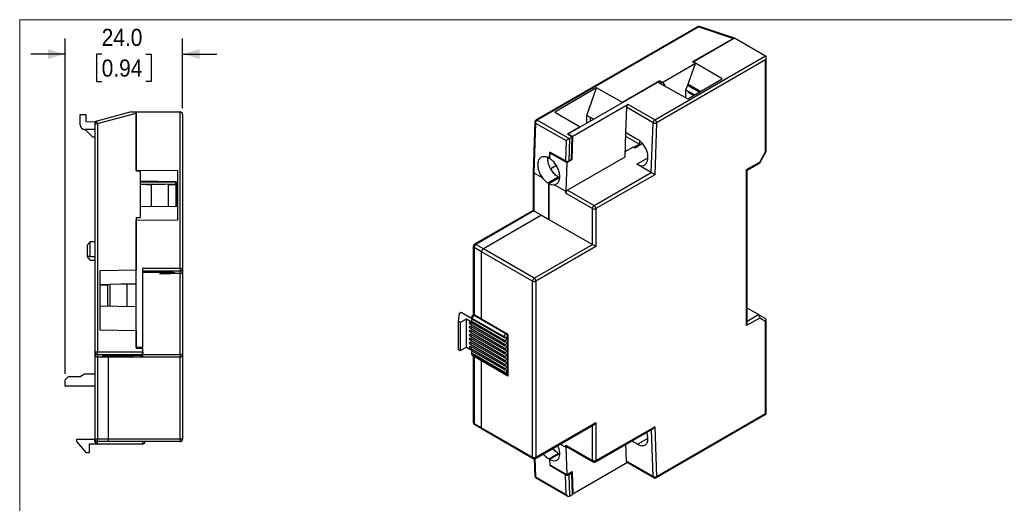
# Model space of a CAD drawing. Header units: millimetres. Extents: x 0 to 432, y 0 to 279.
# Tile 3 of 22: x 0 to 201, y 181 to 279. Entities that reach past the tile are written whole.
import ezdxf

# ---------------------------------------------------------------- set-up
doc = ezdxf.new("R2010")
doc.units = ezdxf.units.MM
doc.linetypes.add('SLD-Solid', pattern=[0])
doc.layers.add('DIMENSIONS', color=140, linetype='SLD-Solid', lineweight=25)
doc.layers.add('SLD-DEFPOINTS', color=7, linetype='Continuous')
doc.styles.add('SLDTEXTSTYLE0', font='GOTHIC.TTF', dxfattribs={"width": 0.913})
doc.dimstyles.new('SLDDIMSTYLE3', dxfattribs={"dimtxt": 3.5, "dimasz": 3.5, "dimexe": 0, "dimexo": 0.0625, "dimgap": 0.875, "dimtad": 0, "dimtih": 1, "dimtoh": 1, "dimdec": 1, "dimrnd": 1e-09, "dimzin": 4, "dimdsep": 46, "dimtxsty": 'SLDTEXTSTYLE0', "dimsah": 1, "dimcen": 0.09, "dimadec": 0, "dimazin": 1, "dimtfac": 1, "dimtdec": 1, "dimtmove": 0, "dimatfit": 0, "dimfxl": 0, "dimfrac": 2, "dimtolj": 1, "dimtzin": 12, "dimarcsym": 0})

# ---------------------------------------------------------------- blocks, each defined once
blk = doc.blocks.new('Block2')
at = {"color": 7, "linetype": 'SLD-Solid', "lineweight": 18}
for q in [(431.8, 279.4), (0, 0)]:
    blk.add_line((0, 279.4), q, dxfattribs=at)
blk = doc.blocks.new('_D_5')
at = {"layer": 'DIMENSIONS'}
for p, q in [((9.27, 207.13), (9.27, 275.56)), ((33.27, 261.34), (33.27, 275.56)), ((9.27, 272.39), (2.27, 272.39)), ((16.74, 272.36), (15.67, 272.36)), ((15.67, 272.36), (15.67, 266.81)), ((25.79, 272.36), (26.86, 272.36)), ((26.86, 272.36), (26.86, 266.81)), ((33.27, 272.39), (40.27, 272.39)), ((15.67, 266.81), (16.74, 266.81)), ((26.86, 266.81), (25.79, 266.81))]:
    blk.add_line(p, q, dxfattribs=at)
for points in [[(9.27, 272.39), (5.77, 273.39), (5.77, 271.39)], [(33.27, 272.39), (36.77, 271.39), (36.77, 273.39)]]:
    blk.add_solid(points, dxfattribs=at)
at = {"layer": 'DIMENSIONS', "char_height": 3.5, "attachment_point": 1, "style": 'SLDTEXTSTYLE0'}
for s, insert in [('24.0', (16.74, 277.54)), ('0.94', (16.74, 271.28))]:
    blk.add_mtext(s, dxfattribs=dict(at, insert=insert))

msp = doc.modelspace()

# ---------------------------------------------------------------- linework, layer by layer
at = {"color": 7, "linetype": 'SLD-Solid', "lineweight": 18}
for p, q in [((0, 0), (0, 279.4)), ((0, 279.4), (431.8, 279.4))]:
    msp.add_line(p, q, dxfattribs=at)
for p, q in [((138.43, 277.97), (105.45, 258.94)), ((138.68, 277.95), (105.7, 258.91)), ((138.68, 277.95), (145.78, 275.59)), ((145.74, 275.72), (138.84, 278.01)), ((145.78, 275.59), (137.42, 270.77)), ((137.52, 270.83), (145.95, 275.7)), ((145.95, 275.7), (152.31, 272.02)), ((129.7, 258.97), (152.31, 272.02)), ((152.46, 252.52), (152.46, 271.7)), ((152.31, 271.21), (130.06, 258.36)), ((137.98, 270.44), (131.3, 266.58)), ((136.34, 265.93), (137.98, 270.44)), ((137.98, 270.44), (137.42, 270.77)), ((137.52, 270.83), (137.48, 270.73)), ((143.47, 267.33), (137.52, 270.83)), ((152.31, 252.43), (152.31, 271.21)), ((117.81, 265.49), (109.25, 260.55)), ((112.01, 256.1), (130.34, 266.68)), ((115.79, 259.84), (117.81, 265.49)), ((123.09, 262.5), (117.81, 265.49)), ((130.73, 266.91), (123.09, 262.5)), ((130.34, 266.68), (136.41, 263.25)), ((130.73, 266.91), (131.3, 266.58)), ((131.16, 266.22), (130.73, 266.91)), ((131.3, 266.58), (131.73, 265.9)), ((136.05, 265), (136.4, 265.96)), ((136.4, 265.96), (136.34, 265.93)), ((138.72, 264.58), (136.4, 265.96)), ((136.41, 263.25), (143.47, 267.33)), ((138.97, 264.73), (136.46, 266.25)), ((136.05, 263.45), (136.05, 265)), ((137.77, 264.04), (136.05, 265)), ((137.6, 263.94), (136.44, 264.61)), ((124.26, 262.11), (112.93, 255.57)), ((123.91, 261.52), (123.72, 256.41)), ((129.35, 258.37), (123.91, 261.52)), ((129.7, 258.97), (124.26, 262.11)), ((12.36, 257.97), (12.36, 260.07)), ((12.36, 260.07), (13.52, 260.07)), ((13.52, 260.07), (13.52, 258.6)), ((22.77, 260.57), (15.74, 258.67)), ((15.87, 258.18), (23.77, 260.32)), ((22.77, 260.57), (23.77, 260.57)), ((23.77, 260.57), (32.77, 260.57)), ((23.77, 248.65), (23.77, 260.57)), ((23.77, 260.32), (23.77, 248.49)), ((32.77, 228.59), (32.77, 260.57)), ((33.27, 260.07), (33.27, 228.59)), ((109.25, 260.55), (114.42, 257.5)), ((115.79, 258.29), (115.79, 259.84)), ((117.17, 259.08), (115.79, 259.84)), ((116.54, 258.71), (116.54, 259.43)), ((13.52, 258.6), (15.37, 258.57)), ((15.74, 258.67), (15.37, 258.57)), ((15.37, 258.57), (15.37, 258.18)), ((15.54, 258.56), (15.37, 258.57)), ((15.37, 258.18), (15.87, 258.18)), ((15.37, 258.18), (15.37, 211.55)), ((15.87, 258.18), (15.87, 211.55)), ((105.2, 258.52), (104.86, 248.35)), ((105.35, 258.31), (105.01, 248.14)), ((105.35, 258.31), (111.57, 254.72)), ((112.28, 255.11), (105.7, 258.91)), ((114.42, 257.5), (111.86, 256.01)), ((128.98, 248.18), (129.35, 258.37)), ((130.06, 258.36), (129.67, 247.76)), ((15.37, 256.97), (13.36, 256.97)), ((13.36, 256.97), (14.87, 255.47)), ((14.87, 255.47), (15.37, 255.47)), ((112.84, 255.44), (111.86, 256.01)), ((112.01, 256.1), (112, 255.93)), ((112.01, 256.1), (112.93, 255.57)), ((112.29, 255.12), (112.84, 255.44)), ((112.69, 250.88), (112.84, 255.44)), ((112.79, 250.84), (112.93, 255.57)), ((123.72, 256.41), (123.54, 251.32)), ((123.69, 255.64), (126.55, 253.99)), ((123.72, 256.41), (126.23, 254.96)), ((111.57, 254.72), (111.43, 250.56)), ((112.29, 255.12), (112.14, 250.57)), ((125.25, 253.38), (123.57, 252.41)), ((125.61, 253.18), (125.25, 253.38)), ((126.55, 253.99), (125.37, 253.31)), ((127.21, 254.1), (125.61, 253.18)), ((126.55, 254.75), (126.55, 253.99)), ((108.21, 251.04), (108.25, 252.37)), ((108.26, 252.22), (108.22, 251.06)), ((111.43, 250.56), (108.25, 252.37)), ((108.26, 252.22), (108.38, 252.29)), ((108.26, 252.22), (111.73, 250.22)), ((151.11, 250.34), (152.31, 252.43)), ((151.13, 250.19), (152.45, 252.49)), ((108.23, 251.05), (108.21, 251.04)), ((109.61, 249.61), (108.45, 248.94)), ((111.73, 250.22), (111.51, 244.39)), ((111.73, 250.22), (112.79, 250.84)), ((123.54, 251.32), (111.87, 244.59)), ((112.69, 250.88), (112.14, 250.57)), ((112.69, 250.89), (112.79, 250.84)), ((126.05, 249.88), (128.29, 251.17)), ((128.98, 248.18), (126.05, 249.88)), ((148.43, 248.79), (151.11, 250.34)), ((148.57, 248.71), (151.11, 250.17)), ((32.27, 248.56), (23.77, 248.65)), ((24.57, 248.49), (23.77, 248.49)), ((24.57, 248.49), (24.57, 239.04)), ((32.27, 238.57), (32.27, 248.56)), ((104.86, 248.34), (104.86, 240.47)), ((105.01, 248.14), (106.69, 247.17)), ((105.01, 248.14), (105.01, 240.38)), ((117.31, 241.45), (128.98, 248.18)), ((129.67, 247.76), (117.67, 240.83)), ((148.43, 216.95), (148.43, 248.79)), ((148.57, 248.71), (148.43, 248.79)), ((148.57, 217.44), (148.57, 248.71)), ((31.97, 246.3), (24.57, 246.41)), ((31.87, 246.22), (24.57, 246.26)), ((25.87, 245.77), (25.87, 245.77)), ((25.87, 245.77), (26.87, 245.77)), ((26.87, 245.78), (26.87, 241.29)), ((30.37, 241.34), (30.37, 245.79)), ((30.37, 245.77), (31.87, 245.77)), ((30.57, 245.79), (30.57, 245.77)), ((31.87, 246.31), (31.87, 246.22)), ((31.87, 245.8), (31.87, 246.22)), ((31.87, 245.77), (31.87, 241.36)), ((31.97, 246.3), (31.97, 245.77)), ((32.27, 245.76), (31.97, 245.77)), ((31.97, 245.77), (31.97, 241.37)), ((107.87, 246.08), (109.97, 247.29)), ((108.05, 245.99), (110.15, 247.2)), ((110.1, 247.16), (108.05, 245.98)), ((108.05, 245.99), (108.05, 238.63)), ((108.05, 238.63), (108.05, 245.98)), ((109.23, 245.7), (111.51, 244.39)), ((110.26, 247.09), (110.1, 247.16)), ((110.15, 247.2), (110.15, 247.14)), ((111.51, 243.98), (111.51, 244.39)), ((111.51, 243.98), (116.96, 240.83)), ((111.87, 244.59), (117.31, 241.45)), ((24.57, 241.26), (32.27, 241.37)), ((104.86, 240.47), (92.88, 233.55)), ((105.01, 240.38), (93.13, 233.53)), ((106.56, 239.49), (94.69, 232.63)), ((105.01, 240.38), (106.56, 239.49)), ((106.56, 239.49), (108.05, 238.63)), ((116.96, 233.48), (116.96, 240.83)), ((117.67, 240.83), (117.67, 233.08)), ((23.77, 239.04), (24.57, 239.04)), ((23.77, 239.04), (23.77, 228.24)), ((23.77, 238.48), (32.27, 238.57)), ((23.77, 212.57), (23.77, 238.48)), ((108.05, 238.63), (116.96, 233.48)), ((14.37, 234.07), (13.87, 233.42)), ((13.87, 232.17), (13.87, 233.42)), ((15.37, 234.07), (14.37, 234.07)), ((14.37, 231), (14.37, 234.07)), ((94.69, 232.63), (93.13, 233.53)), ((105.08, 226.63), (116.96, 233.48)), ((13.87, 230.98), (13.87, 232.17)), ((92.63, 233.12), (92.63, 219.56)), ((94.33, 232.02), (92.78, 232.91)), ((92.78, 232.91), (92.78, 219.24)), ((94.33, 218.34), (94.33, 232.02)), ((104.73, 226.01), (94.33, 232.02)), ((105.08, 226.63), (94.69, 232.63)), ((117.67, 233.08), (105.43, 226.01)), ((13.87, 230.92), (13.87, 230.98)), ((13.87, 230.92), (13.97, 230.79)), ((15.37, 231), (14.37, 231)), ((14.37, 230.34), (15.37, 230.34)), ((23.77, 228.24), (16.37, 228.16)), ((16.37, 228.16), (16.37, 216.07)), ((32.77, 228.59), (25.07, 228.59)), ((25.07, 228.59), (25.07, 212.57)), ((32.77, 228.09), (25.07, 228.09)), ((25.07, 227.83), (28.62, 227.83)), ((28.62, 227.57), (28.62, 227.83)), ((32.77, 227.57), (28.62, 227.57)), ((33.27, 228.59), (32.77, 228.59)), ((32.77, 227.57), (32.77, 228.09)), ((32.77, 211.07), (32.77, 227.57)), ((33.27, 228.59), (33.27, 228.04)), ((33.27, 228.04), (33.27, 211.07)), ((16.37, 225.31), (17.97, 225.3)), ((16.57, 225.31), (16.57, 225.32)), ((17.97, 220.99), (17.97, 225.34)), ((18.42, 225.34), (18.42, 220.98)), ((21.92, 220.91), (21.92, 225.39)), ((104.73, 190.09), (104.73, 226.01)), ((105.43, 226.01), (105.43, 190.09)), ((16.37, 221.02), (23.77, 220.87)), ((89.59, 217.77), (89.81, 219.52)), ((89.81, 219.52), (90.16, 219.73)), ((90.16, 219.73), (92.28, 218.5)), ((92.81, 219.22), (92.52, 219.06)), ((92.78, 219.24), (94.33, 218.34)), ((150.9, 219.19), (148.57, 220.54)), ((148.57, 217.85), (150.9, 219.19)), ((150.9, 219.19), (152.31, 218.38)), ((89.95, 217.56), (89.59, 217.77)), ((89.59, 212.05), (89.59, 217.77)), ((91.22, 218.3), (89.95, 217.56)), ((89.95, 217.56), (89.95, 211.85)), ((91.22, 212.58), (91.22, 218.3)), ((92.42, 217.6), (91.22, 218.3)), ((92.07, 217.64), (98.93, 213.68)), ((98.93, 213.19), (92.07, 217.15)), ((92.28, 218.62), (92.28, 218.43)), ((92.28, 218), (92.28, 217.81)), ((98.93, 214.66), (92.42, 218.42)), ((92.42, 218.42), (92.42, 218.26)), ((92.42, 218.26), (98.93, 214.5)), ((92.42, 217.77), (98.93, 214.01)), ((92.42, 217.77), (92.42, 217.6)), ((92.78, 219.03), (92.95, 219.13)), ((99.28, 215.28), (92.78, 219.03)), ((94.33, 218.34), (99.71, 215.24)), ((151.11, 218.5), (148.43, 216.95)), ((152.31, 217.8), (151.11, 218.5)), ((152.31, 199.02), (152.31, 217.8)), ((152.46, 198.94), (152.46, 218.12)), ((16.37, 216.07), (23.77, 215.98)), ((23.77, 215.98), (23.77, 212.35)), ((92.07, 216.83), (98.93, 212.87)), ((98.93, 212.38), (92.07, 216.34)), ((92.07, 216.01), (98.93, 212.05)), ((98.93, 211.56), (92.07, 215.52)), ((92.07, 215.19), (98.93, 211.23)), ((99.46, 215.38), (99.28, 215.28)), ((99.71, 215.24), (99.71, 206.66)), ((98.93, 210.74), (92.07, 214.7)), ((92.07, 214.38), (98.93, 210.42)), ((98.93, 209.93), (92.07, 213.89)), ((92.07, 213.56), (98.93, 209.6)), ((98.93, 214.5), (98.93, 214.66)), ((98.93, 213.68), (98.93, 214.01)), ((98.93, 212.87), (98.93, 213.19)), ((99.71, 214.71), (99.64, 214.66)), ((99.64, 214.66), (99.64, 207.32)), ((15.87, 211.55), (15.37, 211.55)), ((15.37, 211.55), (15.37, 211.07)), ((25.17, 211.55), (15.87, 211.55)), ((23.77, 212.57), (25.07, 212.57)), ((23.77, 212.37), (25.07, 212.37)), ((25.17, 212.34), (23.77, 212.35)), ((25.07, 212.37), (25.07, 212.57)), ((25.07, 212.34), (25.07, 212.37)), ((25.17, 211.57), (25.17, 212.34)), ((25.17, 211.57), (25.17, 211.35)), ((89.59, 212.05), (89.95, 211.85)), ((89.95, 211.85), (91.22, 212.58)), ((91.22, 212.58), (92.42, 211.89)), ((98.93, 209.11), (92.07, 213.07)), ((92.07, 212.74), (98.93, 208.79)), ((98.93, 208.3), (92.07, 212.25)), ((92.28, 211.97), (92.28, 211.89)), ((92.28, 211.47), (92.28, 211.27)), ((92.42, 211.89), (92.42, 211.72)), ((98.93, 207.97), (92.42, 211.72)), ((98.93, 207.48), (92.42, 211.23)), ((92.42, 211.23), (92.42, 211.07)), ((98.93, 212.05), (98.93, 212.38)), ((98.93, 211.23), (98.93, 211.56)), ((15.37, 211.07), (15.37, 193.77)), ((15.87, 211.05), (24.67, 211.05)), ((15.87, 211.05), (15.87, 210.57)), ((15.87, 210.57), (18.24, 210.57)), ((15.87, 210.57), (15.87, 193.77)), ((18.07, 210.57), (18.07, 193.77)), ((18.24, 210.57), (18.65, 210.57)), ((19.92, 210.57), (19.92, 210.79)), ((24.67, 210.85), (20.17, 210.85)), ((20.17, 210.79), (20.17, 210.85)), ((20.17, 210.57), (20.17, 210.79)), ((21.84, 210.57), (25.07, 210.57)), ((24.67, 211.05), (24.67, 210.85)), ((24.76, 210.87), (25.07, 210.87)), ((25.07, 211.07), (32.77, 211.07)), ((25.07, 210.87), (25.07, 211.06)), ((25.07, 210.87), (25.07, 210.57)), ((25.07, 210.57), (32.77, 210.57)), ((32.77, 211.07), (32.77, 210.57)), ((32.77, 193.77), (32.77, 210.57)), ((33.27, 211.07), (33.27, 193.77)), ((92.42, 211.07), (98.93, 207.32)), ((92.52, 210.84), (99.03, 207.09)), ((92.66, 210.76), (92.63, 210.75)), ((92.63, 210.75), (92.63, 197.19)), ((92.81, 210.68), (92.78, 210.66)), ((94.33, 209.76), (92.78, 210.66)), ((92.78, 210.66), (92.78, 196.99)), ((94.36, 209.78), (94.33, 209.76)), ((94.33, 196.09), (94.33, 209.76)), ((99.71, 206.66), (94.33, 209.76)), ((98.93, 210.42), (98.93, 210.74)), ((98.93, 209.6), (98.93, 209.93)), ((98.93, 208.79), (98.93, 209.11)), ((98.93, 207.97), (98.93, 208.3)), ((98.93, 207.32), (98.93, 207.48)), ((99.53, 207.09), (99.71, 207.19)), ((99.64, 207.32), (99.71, 207.36)), ((9.91, 206.5), (9.27, 205.86)), ((9.27, 204.62), (9.27, 205.86)), ((12.34, 206.52), (9.91, 206.5)), ((13.22, 207.03), (12.34, 206.52)), ((15.37, 207.04), (13.22, 207.03)), ((15.37, 204.57), (9.27, 204.62)), ((105.43, 190.09), (117.67, 197.15)), ((117.67, 197.15), (117.67, 189.39)), ((129.95, 185.94), (152.46, 198.94)), ((130.06, 186.17), (152.31, 199.02)), ((92.78, 196.99), (94.33, 196.09)), ((92.88, 196.76), (94.44, 195.86)), ((94.33, 196.09), (104.73, 190.09)), ((94.44, 195.86), (104.83, 189.86)), ((105.33, 189.86), (117.31, 196.78)), ((116.96, 189.39), (116.96, 196.57)), ((117.56, 189.16), (129.33, 195.96)), ((117.67, 189.39), (129.67, 196.32)), ((129.35, 186.16), (128.99, 195.76)), ((129.67, 196.32), (130.06, 186.17)), ((11.67, 193.27), (11.67, 193.77)), ((11.67, 193.77), (15.37, 193.77)), ((13.67, 190.97), (11.67, 193.27)), ((15.37, 193.27), (15.37, 193.77)), ((15.87, 193.27), (15.87, 193.77)), ((18.07, 193.77), (15.87, 193.77)), ((18.07, 193.27), (15.87, 193.27)), ((15.87, 192.77), (15.87, 193.27)), ((18.07, 193.77), (18.07, 193.27)), ((32.77, 193.77), (18.07, 193.77)), ((32.77, 193.27), (18.07, 193.27)), ((32.77, 193.77), (32.77, 193.27)), ((125, 193.45), (126.23, 192.74)), ((128.29, 193.93), (126.23, 192.74)), ((14.17, 192.77), (14.17, 190.97)), ((15.87, 192.77), (14.17, 192.77)), ((25.07, 192.77), (15.87, 192.77)), ((110.39, 192.78), (111.51, 192.13)), ((111.51, 192.53), (116.96, 189.39)), ((111.51, 192.13), (111.51, 192.53)), ((111.51, 192.13), (111.73, 186.53)), ((111.62, 192.31), (117.06, 189.16)), ((123.91, 189.3), (123.77, 192.75)), ((14.17, 190.97), (13.67, 190.97)), ((105.08, 189.79), (105.2, 186.3)), ((105.22, 189.81), (105.35, 186.1)), ((108.03, 189.75), (109.97, 190.87)), ((110.15, 190.77), (108.21, 189.65)), ((108.21, 189.65), (108.25, 188.38)), ((110.1, 190.74), (108.22, 189.65)), ((108.22, 189.65), (108.26, 188.53)), ((110.31, 190.63), (110.1, 190.74)), ((110.15, 190.71), (110.15, 190.77)), ((110.17, 190.7), (110.29, 190.76)), ((124.11, 189.03), (112.93, 182.57)), ((129.35, 186.16), (123.91, 189.3)), ((124.01, 189.09), (129.45, 185.95)), ((108.39, 188.46), (108.25, 188.38)), ((111.43, 186.51), (108.25, 188.38)), ((108.26, 188.53), (111.73, 186.53)), ((111.73, 186.53), (112.79, 187.15)), ((112.79, 187.15), (112.93, 182.57)), ((105.35, 186.1), (111.57, 182.51)), ((105.45, 185.89), (111.92, 182.16)), ((111.57, 182.51), (111.43, 186.51)), ((112.69, 186.82), (112.14, 186.51)), ((112.14, 186.51), (112.29, 182.12)), ((112.69, 186.82), (112.46, 186.96)), ((112.69, 186.82), (112.84, 182.44)), ((112.29, 182.12), (112.84, 182.44)), ((112.83, 182.63), (112.93, 182.57))]:
    msp.add_line(p, q)
at = {"flags": 128}
for points in [[(15.87, 258.18), (15.84, 258.28), (15.82, 258.37), (15.79, 258.45), (15.77, 258.52), (15.76, 258.58), (15.75, 258.63), (15.74, 258.66), (15.74, 258.67)], [(31.87, 245.8), (29.74, 245.79), (27.61, 245.78), (24.57, 245.77)], [(23.77, 225.42), (20.62, 225.38), (18.49, 225.34), (16.37, 225.31)], [(92.07, 217.15), (91.99, 217.22), (91.92, 217.31), (91.87, 217.42), (91.86, 217.52), (91.87, 217.61), (91.92, 217.66), (91.99, 217.67), (92.07, 217.64)], [(92.07, 216.34), (91.99, 216.4), (91.92, 216.5), (91.87, 216.6), (91.86, 216.7), (91.87, 216.79), (91.92, 216.84), (91.99, 216.86), (92.07, 216.83)], [(92.07, 215.52), (91.99, 215.59), (91.92, 215.68), (91.87, 215.79), (91.86, 215.89), (91.87, 215.97), (91.92, 216.03), (91.99, 216.04), (92.07, 216.01)], [(92.07, 214.7), (91.99, 214.77), (91.92, 214.86), (91.87, 214.97), (91.86, 215.07), (91.87, 215.16), (91.92, 215.21), (91.99, 215.22), (92.07, 215.19)], [(92.07, 213.89), (91.99, 213.95), (91.92, 214.05), (91.87, 214.15), (91.86, 214.26), (91.87, 214.34), (91.92, 214.39), (91.99, 214.41), (92.07, 214.38)], [(92.07, 213.07), (91.99, 213.14), (91.92, 213.23), (91.87, 213.34), (91.86, 213.44), (91.87, 213.52), (91.92, 213.58), (91.99, 213.59), (92.07, 213.56)], [(92.07, 212.25), (91.99, 212.32), (91.92, 212.41), (91.87, 212.52), (91.86, 212.62), (91.87, 212.71), (91.92, 212.76), (91.99, 212.77), (92.07, 212.74)], [(152.46, 198.94), (152.45, 198.94), (152.42, 198.96), (152.38, 198.99), (152.31, 199.02)]]:
    msp.add_lwpolyline(points, dxfattribs=at)
for centre, radius, start, end in [((138.53, 277.74), 0.251, 54.3826, 114.3074), ((138.81, 277.86), 0.16, 80.6816, 145.0122), ((124.68, 261.46), 0.773, 122.7134, 175.8696), ((32.77, 260.07), 0.5, 0, 90), ((105.44, 258.54), 0.241, 184.1861, 247.0021), ((105.56, 258.72), 0.239, 52.631, 116.1109), ((129.72, 259.08), 0.799, 242.3021, 294.8338), ((129.29, 258.32), 0.768, 2.6056, 57.3943), ((112.28, 243.94), 0.768, 122.6056, 177.3944), ((117.73, 240.8), 0.768, 122.6056, 177.3944), ((117.31, 241.52), 0.769, 242.6098, 297.3903), ((93.54, 232.88), 0.768, 122.6057, 177.3942), ((92.88, 233.14), 0.251, 185.6943, 245.6252), ((95.1, 231.98), 0.768, 122.6057, 177.3942), ((32.77, 228.59), 0.5, 269.9737, 359.9737), ((105.49, 225.98), 0.768, 122.6057, 177.3942), ((105.08, 226.7), 0.769, 242.6099, 297.3902), ((91.82, 217.54), 0.461, 302.6058, 357.3945), ((92.53, 218.65), 0.251, 185.6948, 245.6261), ((92.53, 217.83), 0.251, 185.6948, 245.6261), ((93.19, 218.38), 0.768, 122.6053, 177.3949), ((91.82, 216.73), 0.461, 302.6058, 357.3945), ((91.82, 215.91), 0.461, 302.6058, 357.3945), ((98.87, 214.63), 0.768, 2.6055, 57.3945), ((91.82, 215.09), 0.461, 302.6058, 357.3944), ((91.82, 214.28), 0.461, 302.6058, 357.3945), ((91.82, 213.46), 0.461, 302.6057, 357.3945), ((99.28, 215.35), 0.769, 242.6093, 297.3905), ((15.87, 211.55), 0.5, 180.0224, 270.022), ((91.82, 212.64), 0.461, 302.6057, 357.3945), ((92.53, 211.3), 0.251, 185.6948, 245.6261), ((15.87, 211.07), 0.5, 180, 270), ((32.77, 211.07), 0.5, 270, 360), ((99.17, 207.28), 0.239, 172.7008, 236.0377), ((99.39, 207.29), 0.244, 304.6107, 6.7013), ((92.88, 197.21), 0.251, 185.6943, 245.6252), ((93.02, 196.96), 0.246, 173.7024, 234.9865), ((94.57, 196.06), 0.24, 172.7455, 235.9434), ((15.87, 193.77), 0.5, 180, 270), ((15.87, 193.27), 0.5, 180, 270), ((25.07, 193.27), 0.5, 270, 0), ((32.77, 193.77), 0.5, 270, 303.4878), ((111.76, 192.51), 0.246, 173.7023, 234.986), ((104.97, 190.06), 0.243, 173.2667, 235.426), ((105.08, 190.77), 0.769, 242.6099, 297.3902), ((117.2, 189.36), 0.24, 172.7482, 235.9942), ((117.42, 189.37), 0.252, 305.7403, 5.6172), ((124.15, 189.29), 0.242, 176.9006, 235.1132), ((105.46, 186.33), 0.256, 186.6473, 245.0558), ((129.69, 186.82), 0.741, 242.9241, 299.8793), ((129.59, 186.14), 0.242, 176.9033, 235.079)]:
    msp.add_arc(centre, radius, start, end)
for centre, major_axis, ratio, start_param, end_param in [((146.6, 274.91), (1.34, -0.83), 0.222001, 2.248915, 2.391316), ((151.96, 271.41), (0.354, 0.612), 0.577335, 4.71243, 6.283226), ((111.93, 254.91), (0.51, 0.283), 0.017103, 0.795576, 2.327023), ((126.14, 252.42), (-1.42, 2.7), 0.601545, 2.37961, 5.521203), ((151.96, 252.64), (0.498, -0.133), 0.317765, 5.582727, 6.368125), ((150.75, 250.54), (-0.365, 0.365), 0.317888, 3.056612, 3.842091), ((105.36, 248.34), (0.5, -0.008), 0.565819, 3.132136, 3.936447), ((129.32, 247.97), (0.49, -0.295), 0.018608, 0.775182, 2.345978), ((105.36, 240.18), (0.5, -0.289), 0.00007, 2.356235, 3.141552), ((117.31, 233.28), (0.5, -0.289), 0.00007, 0.785439, 2.356235), ((28.62, 227.7), (3.05, 0), 0.042857, 4.712389, 7.853982), ((32.77, 228.04), (0.5, 0), 0.958061, 4.712389, 6.283185), ((93.13, 219.85), (0.354, 0.612), 0.577335, 2.356235, 3.141633), ((150.75, 218.7), (0, 0.533), 0.717434, 4.319788, 5.890584), ((148.07, 217.15), (0.354, 0.612), 0.577335, 4.71243, 5.497828), ((151.96, 218), (0.462, 0.267), 0.7174, 5.105146, 6.675942), ((24.67, 211.55), (0.36, 0.36), 0.961405, 3.946666, 5.478112), ((93.13, 210.46), (0.5, -0.289), 0.00007, 2.356235, 3.141633), ((117.31, 197.35), (0.354, 0.612), 0.577335, 3.92695, 4.71243), ((129.32, 196.53), (0.335, 0.606), 0.589562, 3.915776, 4.701255), ((108.13, 192.09), (-1.62, 2.59), 0.552154, 2.336615, 4.516769), ((109.97, 193.36), (-1.51, 2.65), 0.572321, 2.360564, 2.442623), ((111.79, 186.71), (0.5, -0.003), 0.582108, 3.930815, 5.501611), ((111.93, 182.73), (-0.364, 0.606), 0.588579, 1.5802, 3.111647), ((111.94, 182.33), (0.5, 0), 0.577287, 5.457663, 5.497013)]:
    msp.add_ellipse(centre, major_axis=major_axis, ratio=ratio, start_param=start_param, end_param=end_param)
for points, knots in [([(138.84, 278.01), (138.79, 278.03), (138.69, 278.05), (138.55, 278.04), (138.48, 277.99), (138.46, 277.98)], [0, 0, 0, 0, 0.3659838, 0.792586, 1, 1, 1, 1]), ([(12.36, 257.97), (12.36, 257.95), (12.36, 257.92), (12.36, 257.85), (12.37, 257.77), (12.4, 257.67), (12.43, 257.58), (12.48, 257.49), (12.53, 257.4), (12.59, 257.32), (12.66, 257.25), (12.73, 257.18), (12.81, 257.13), (12.89, 257.08), (12.98, 257.04), (13.07, 257.01), (13.16, 256.98), (13.26, 256.97), (13.32, 256.97), (13.36, 256.97)], [0, 0, 0, 0, 0.031315, 0.062637, 0.124824, 0.187261, 0.25003, 0.312291, 0.374625, 0.437429, 0.499791, 0.562051, 0.624771, 0.687284, 0.74949, 0.81194, 0.874748, 0.937278, 1, 1, 1, 1]), ([(15.74, 258.67), (15.72, 258.66), (15.68, 258.65), (15.62, 258.62), (15.57, 258.59), (15.52, 258.54), (15.47, 258.49), (15.42, 258.42), (15.39, 258.35), (15.37, 258.27), (15.37, 258.21), (15.37, 258.18)], [0, 0, 0, 0, 0.090341, 0.184468, 0.283526, 0.388471, 0.500108, 0.616623, 0.75006, 0.858005, 1, 1, 1, 1]), ([(15.74, 258.66), (15.68, 258.64), (15.58, 258.59), (15.46, 258.47), (15.38, 258.33), (15.37, 258.23), (15.37, 258.18)], [0, 0, 0, 0, 0.259618, 0.522407, 0.771749, 1, 1, 1, 1]), ([(105.45, 258.94), (105.41, 258.9), (105.31, 258.83), (105.23, 258.69), (105.21, 258.57), (105.21, 258.51), (105.21, 258.48)], [0, 0, 0, 0, 0.316152, 0.67242, 0.862077, 1, 1, 1, 1]), ([(105.35, 258.31), (105.35, 258.33), (105.35, 258.37), (105.36, 258.43), (105.38, 258.49), (105.41, 258.57), (105.46, 258.66), (105.51, 258.74), (105.57, 258.81), (105.64, 258.87), (105.68, 258.9), (105.7, 258.91)], [0, 0, 0, 0, 0.082876, 0.166484, 0.250163, 0.377791, 0.500112, 0.632724, 0.750054, 0.878279, 1, 1, 1, 1]), ([(129.7, 258.97), (129.69, 258.96), (129.66, 258.94), (129.62, 258.91), (129.56, 258.86), (129.51, 258.79), (129.46, 258.71), (129.41, 258.63), (129.38, 258.54), (129.36, 258.46), (129.35, 258.4), (129.35, 258.37)], [0, 0, 0, 0, 0.082889, 0.166496, 0.250162, 0.377789, 0.500111, 0.632696, 0.750054, 0.878265, 1, 1, 1, 1]), ([(108.03, 251.15), (107.8, 251.28), (107.57, 251.37), (107.12, 251.45), (106.92, 251.45), (106.63, 251.36), (106.54, 251.32), (106.37, 251.22), (106.3, 251.16), (106.16, 251.01), (106.09, 250.93), (105.99, 250.74), (105.94, 250.64), (105.87, 250.42), (105.84, 250.3), (105.8, 250.05), (105.79, 249.92), (105.78, 249.64), (105.79, 249.5), (105.83, 249.21), (105.85, 249.06), (105.92, 248.76), (105.97, 248.61), (106.07, 248.31), (106.13, 248.16), (106.33, 247.72), (106.5, 247.43), (106.69, 247.17)], [0, 0, 0, 0, 0.125, 0.125, 0.25, 0.25, 0.3125, 0.3125, 0.375, 0.375, 0.4375, 0.4375, 0.5, 0.5, 0.5625, 0.5625, 0.625, 0.625, 0.6875, 0.6875, 0.75, 0.75, 0.8125, 0.8125, 0.875, 0.875, 1, 1, 1, 1]), ([(109.97, 247.29), (109.86, 247.37), (109.61, 247.52), (109.27, 247.84), (108.93, 248.2), (108.63, 248.61), (108.37, 249.06), (108.15, 249.52), (107.99, 250), (107.88, 250.46), (107.83, 250.88), (107.84, 251.13), (107.85, 251.24)], [0, 0, 0, 0, 0.100573, 0.2040625, 0.3046354, 0.4081252, 0.5086964, 0.6121845, 0.712752, 0.8162364, 0.9168006, 1, 1, 1, 1]), ([(109.23, 245.7), (109.43, 245.74), (109.61, 245.83), (109.91, 246.09), (110.03, 246.26), (110.17, 246.57), (110.2, 246.69), (110.25, 246.93), (110.27, 247.06), (110.29, 247.32), (110.29, 247.46), (110.27, 247.75), (110.25, 247.9), (110.19, 248.19), (110.15, 248.35), (110.06, 248.65), (110.01, 248.8), (109.89, 249.1), (109.82, 249.24), (109.66, 249.53), (109.58, 249.67), (109.4, 249.94), (109.31, 250.07), (109.11, 250.31), (109, 250.43), (108.68, 250.74), (108.45, 250.92), (108.22, 251.06)], [0, 0, 0, 0, 0.125, 0.125, 0.25, 0.25, 0.3125, 0.3125, 0.375, 0.375, 0.4375, 0.4375, 0.5, 0.5, 0.5625, 0.5625, 0.625, 0.625, 0.6875, 0.6875, 0.75, 0.75, 0.8125, 0.8125, 0.875, 0.875, 1, 1, 1, 1]), ([(111.43, 250.56), (111.53, 250.51), (111.66, 250.48), (111.92, 250.48), (112.05, 250.51), (112.14, 250.57)], [0, 0, 0, 0, 0.5, 0.5, 1, 1, 1, 1]), ([(106.69, 247.17), (106.9, 246.88), (107.12, 246.66), (107.52, 246.3), (107.71, 246.17), (107.87, 246.08)], [0, 0, 0, 0, 0.5, 0.5, 1, 1, 1, 1]), ([(108.05, 245.98), (108.22, 245.88), (108.4, 245.8), (108.8, 245.69), (109.02, 245.66), (109.23, 245.7)], [0, 0, 0, 0, 0.5, 0.5, 1, 1, 1, 1]), ([(117.67, 240.83), (117.67, 240.85), (117.66, 240.89), (117.65, 240.95), (117.64, 241.02), (117.61, 241.1), (117.56, 241.19), (117.51, 241.27), (117.45, 241.34), (117.38, 241.4), (117.34, 241.43), (117.31, 241.45)], [0, 0, 0, 0, 0.082721, 0.166347, 0.250172, 0.377804, 0.500118, 0.63304, 0.750057, 0.878444, 1, 1, 1, 1]), ([(92.92, 233.57), (92.89, 233.55), (92.84, 233.52), (92.74, 233.44), (92.65, 233.3), (92.64, 233.18), (92.63, 233.12)], [0, 0, 0, 0, 0.156645, 0.34249, 0.691229, 1, 1, 1, 1]), ([(92.92, 233.56), (92.91, 233.56), (92.9, 233.56), (92.89, 233.55), (92.88, 233.55), (92.88, 233.55), (92.88, 233.55), (92.88, 233.55), (92.88, 233.55), (92.88, 233.55), (92.88, 233.55), (92.88, 233.55)], [0, 0, 0, 0, 0.648902, 0.894148, 0.959683, 0.983877, 0.987181, 0.987498, 0.988458, 0.992308, 1, 1, 1, 1]), ([(93.13, 233.53), (93.13, 233.53), (93.13, 233.53), (93.13, 233.53), (93.13, 233.53), (93.13, 233.53), (93.12, 233.53), (93.1, 233.54), (93.05, 233.56), (92.99, 233.58), (92.95, 233.57), (92.92, 233.56)], [0, 0, 0, 0, 0.000217, 0.00058, 0.00174, 0.005813, 0.020945, 0.079141, 0.30713, 0.617034, 1, 1, 1, 1]), ([(14.37, 231), (14.25, 231.04), (14.13, 231.07), (13.94, 231.06), (13.87, 231.03), (13.87, 230.97)], [0, 0, 0, 0, 0.5, 0.5, 1, 1, 1, 1]), ([(13.87, 230.97), (13.87, 230.9), (13.94, 230.81), (14.13, 230.6), (14.25, 230.48), (14.37, 230.34)], [0, 0, 0, 0, 0.5, 0.5, 1, 1, 1, 1]), ([(32.77, 228.59), (32.77, 228.57), (32.77, 228.53), (32.77, 228.46), (32.77, 228.39), (32.77, 228.32), (32.77, 228.24), (32.77, 228.18), (32.77, 228.13), (32.77, 228.1), (32.77, 228.09), (32.77, 228.09)], [0, 0, 0, 0, 0.082889, 0.166496, 0.250162, 0.377789, 0.500111, 0.632696, 0.750054, 0.878265, 1, 1, 1, 1]), ([(105.43, 226.01), (105.43, 226.03), (105.43, 226.07), (105.42, 226.13), (105.41, 226.2), (105.38, 226.28), (105.33, 226.37), (105.28, 226.45), (105.21, 226.52), (105.15, 226.58), (105.1, 226.61), (105.08, 226.63)], [0, 0, 0, 0, 0.0827207, 0.1663471, 0.2501718, 0.3778043, 0.500118, 0.6330404, 0.750057, 0.8784438, 1, 1, 1, 1]), ([(92.57, 219.07), (92.54, 219.06), (92.48, 219.03), (92.38, 218.94), (92.29, 218.81), (92.28, 218.68), (92.28, 218.62)], [0, 0, 0, 0, 0.156645, 0.342485, 0.691229, 1, 1, 1, 1]), ([(92.42, 218.26), (92.39, 218.28), (92.32, 218.33), (92.28, 218.4), (92.28, 218.42), (92.28, 218.43)], [0, 0, 0, 0, 0.3831947, 0.8066836, 1, 1, 1, 1]), ([(92.31, 218.37), (92.31, 218.36), (92.31, 218.33), (92.31, 218.26), (92.3, 218.17), (92.28, 218.07), (92.27, 217.98), (92.29, 217.89), (92.34, 217.82), (92.4, 217.78), (92.42, 217.77)], [0, 0, 0, 0, 0.058727, 0.173375, 0.288559, 0.401941, 0.515274, 0.666238, 0.860581, 1, 1, 1, 1]), ([(92.57, 219.07), (92.56, 219.07), (92.54, 219.07), (92.53, 219.06), (92.53, 219.06), (92.53, 219.06), (92.53, 219.06), (92.53, 219.06), (92.53, 219.06), (92.53, 219.06), (92.53, 219.06), (92.53, 219.06)], [0, 0, 0, 0, 0.648899, 0.894146, 0.959681, 0.983868, 0.987176, 0.987496, 0.988454, 0.992302, 1, 1, 1, 1]), ([(92.78, 219.03), (92.78, 219.03), (92.78, 219.03), (92.78, 219.03), (92.78, 219.03), (92.77, 219.03), (92.77, 219.04), (92.75, 219.05), (92.7, 219.07), (92.63, 219.09), (92.59, 219.07), (92.57, 219.07)], [0, 0, 0, 0, 0.000217, 0.00058, 0.00174, 0.005813, 0.020945, 0.079141, 0.30713, 0.617033, 1, 1, 1, 1]), ([(99.28, 215.28), (99.27, 215.27), (99.24, 215.25), (99.19, 215.21), (99.14, 215.16), (99.08, 215.1), (99.03, 215.01), (98.98, 214.92), (98.95, 214.83), (98.93, 214.75), (98.93, 214.69), (98.93, 214.66)], [0, 0, 0, 0, 0.082721, 0.166347, 0.250172, 0.377804, 0.500118, 0.63304, 0.750057, 0.878444, 1, 1, 1, 1]), ([(98.93, 214.01), (98.97, 213.99), (99.02, 213.96), (99.14, 213.94), (99.2, 213.94), (99.31, 213.96), (99.37, 214), (99.44, 214.08), (99.46, 214.14), (99.46, 214.24), (99.44, 214.29), (99.37, 214.35), (99.31, 214.38), (99.2, 214.41), (99.14, 214.42), (99.02, 214.46), (98.97, 214.48), (98.93, 214.5)], [0, 0, 0, 0, 0.125, 0.125, 0.25, 0.25, 0.375, 0.375, 0.5, 0.5, 0.625, 0.625, 0.75, 0.75, 0.875, 0.875, 1, 1, 1, 1]), ([(98.93, 213.19), (98.97, 213.17), (99.02, 213.15), (99.14, 213.12), (99.2, 213.12), (99.31, 213.15), (99.37, 213.18), (99.44, 213.27), (99.46, 213.32), (99.46, 213.42), (99.44, 213.47), (99.37, 213.54), (99.31, 213.56), (99.2, 213.59), (99.14, 213.61), (99.02, 213.64), (98.97, 213.66), (98.93, 213.68)], [0, 0, 0, 0, 0.125, 0.125, 0.25, 0.25, 0.375, 0.375, 0.5, 0.5, 0.625, 0.625, 0.75, 0.75, 0.875, 0.875, 1, 1, 1, 1]), ([(15.37, 211.55), (15.38, 211.52), (15.38, 211.45), (15.41, 211.36), (15.46, 211.27), (15.54, 211.17), (15.63, 211.09), (15.72, 211.07), (15.74, 211.07)], [0, 0, 0, 0, 0.145234, 0.297395, 0.453117, 0.608952, 0.908667, 1, 1, 1, 1]), ([(15.87, 211.05), (15.87, 211.05), (15.87, 211.05), (15.87, 211.07), (15.87, 211.09), (15.87, 211.14), (15.87, 211.2), (15.87, 211.27), (15.87, 211.36), (15.87, 211.45), (15.87, 211.52), (15.87, 211.55)], [0, 0, 0, 0, 0.082876, 0.166484, 0.250163, 0.377791, 0.500112, 0.632724, 0.750054, 0.878279, 1, 1, 1, 1]), ([(24.67, 210.85), (24.8, 210.85), (24.93, 210.9), (25.11, 211.09), (25.17, 211.22), (25.17, 211.35)], [0, 0, 0, 0, 0.5, 0.5, 1, 1, 1, 1]), ([(92.42, 211.72), (92.39, 211.75), (92.32, 211.79), (92.28, 211.87), (92.28, 211.89), (92.28, 211.89)], [0, 0, 0, 0, 0.383195, 0.806684, 1, 1, 1, 1]), ([(92.31, 211.83), (92.31, 211.82), (92.31, 211.79), (92.31, 211.72), (92.3, 211.63), (92.28, 211.54), (92.27, 211.45), (92.29, 211.36), (92.34, 211.29), (92.4, 211.25), (92.42, 211.23)], [0, 0, 0, 0, 0.058727, 0.173375, 0.288559, 0.401941, 0.515274, 0.666238, 0.860581, 1, 1, 1, 1]), ([(92.29, 211.22), (92.29, 211.18), (92.3, 211.07), (92.38, 210.96), (92.48, 210.87), (92.54, 210.84), (92.57, 210.83)], [0, 0, 0, 0, 0.230719, 0.618838, 0.82567, 1, 1, 1, 1]), ([(98.93, 212.38), (98.97, 212.35), (99.02, 212.33), (99.14, 212.31), (99.2, 212.3), (99.31, 212.33), (99.37, 212.36), (99.44, 212.45), (99.46, 212.51), (99.46, 212.61), (99.44, 212.65), (99.37, 212.72), (99.31, 212.74), (99.2, 212.78), (99.14, 212.79), (99.02, 212.82), (98.97, 212.84), (98.93, 212.87)], [0, 0, 0, 0, 0.125, 0.125, 0.25, 0.25, 0.375, 0.375, 0.5, 0.5, 0.625, 0.625, 0.75, 0.75, 0.875, 0.875, 1, 1, 1, 1]), ([(98.93, 211.56), (98.97, 211.54), (99.02, 211.52), (99.14, 211.49), (99.2, 211.49), (99.31, 211.51), (99.37, 211.55), (99.44, 211.64), (99.46, 211.69), (99.46, 211.79), (99.44, 211.84), (99.37, 211.9), (99.31, 211.93), (99.2, 211.96), (99.14, 211.97), (99.02, 212.01), (98.97, 212.03), (98.93, 212.05)], [0, 0, 0, 0, 0.125, 0.125, 0.25, 0.25, 0.375, 0.375, 0.5, 0.5, 0.625, 0.625, 0.75, 0.75, 0.875, 0.875, 1, 1, 1, 1]), ([(98.93, 210.74), (98.97, 210.72), (99.02, 210.7), (99.14, 210.67), (99.2, 210.67), (99.31, 210.7), (99.37, 210.73), (99.44, 210.82), (99.46, 210.87), (99.46, 210.98), (99.44, 211.02), (99.37, 211.09), (99.31, 211.11), (99.2, 211.14), (99.14, 211.16), (99.02, 211.19), (98.97, 211.21), (98.93, 211.23)], [0, 0, 0, 0, 0.125, 0.125, 0.25, 0.25, 0.375, 0.375, 0.5, 0.5, 0.625, 0.625, 0.75, 0.75, 0.875, 0.875, 1, 1, 1, 1]), ([(19.92, 210.79), (19.59, 210.79), (19.27, 210.78), (18.65, 210.78), (18.36, 210.77), (17.96, 210.76), (17.84, 210.75), (17.62, 210.74), (17.51, 210.74), (17.32, 210.73), (17.24, 210.72), (17.1, 210.71), (17.04, 210.71), (16.95, 210.69), (16.91, 210.69), (16.87, 210.68), (16.86, 210.67), (16.87, 210.66), (16.89, 210.65), (16.95, 210.64), (16.99, 210.63), (17.11, 210.62), (17.17, 210.61), (17.33, 210.6), (17.42, 210.6), (17.72, 210.58), (17.97, 210.57), (18.24, 210.57)], [0, 0, 0, 0, 0.125, 0.125, 0.25, 0.25, 0.3125, 0.3125, 0.375, 0.375, 0.4375, 0.4375, 0.5, 0.5, 0.5625, 0.5625, 0.625, 0.625, 0.6875, 0.6875, 0.75, 0.75, 0.8125, 0.8125, 0.875, 0.875, 1, 1, 1, 1]), ([(18.24, 210.57), (18.55, 210.57), (18.85, 210.57), (19.42, 210.57), (19.68, 210.57), (19.92, 210.57)], [0, 0, 0, 0, 0.5, 0.5, 1, 1, 1, 1]), ([(21.84, 210.57), (22.11, 210.57), (22.35, 210.58), (22.76, 210.6), (22.92, 210.62), (23.09, 210.64), (23.13, 210.64), (23.19, 210.66), (23.21, 210.66), (23.22, 210.68), (23.21, 210.68), (23.17, 210.7), (23.14, 210.71), (23.04, 210.72), (22.98, 210.73), (22.84, 210.74), (22.76, 210.74), (22.58, 210.76), (22.47, 210.76), (22.24, 210.77), (22.12, 210.78), (21.86, 210.78), (21.72, 210.79), (21.43, 210.79), (21.28, 210.8), (20.82, 210.8), (20.5, 210.81), (20.17, 210.81)], [0, 0, 0, 0, 0.125, 0.125, 0.25, 0.25, 0.3125, 0.3125, 0.375, 0.375, 0.4375, 0.4375, 0.5, 0.5, 0.5625, 0.5625, 0.625, 0.625, 0.6875, 0.6875, 0.75, 0.75, 0.8125, 0.8125, 0.875, 0.875, 1, 1, 1, 1]), ([(20.17, 210.57), (20.4, 210.57), (20.66, 210.57), (21.23, 210.57), (21.54, 210.57), (21.84, 210.57)], [0, 0, 0, 0, 0.5, 0.5, 1, 1, 1, 1]), ([(33.27, 211.07), (33.27, 211.07), (33.26, 211.07), (33.25, 211.06), (33.23, 211.07), (33.18, 211.07), (33.12, 211.07), (33.04, 211.07), (32.96, 211.07), (32.86, 211.07), (32.8, 211.07), (32.77, 211.07)], [0, 0, 0, 0, 0.082721, 0.166347, 0.250172, 0.377804, 0.500118, 0.63304, 0.750057, 0.878444, 1, 1, 1, 1]), ([(92.53, 210.84), (92.53, 210.84), (92.51, 210.85), (92.48, 210.88), (92.45, 210.93), (92.43, 210.99), (92.42, 211.05), (92.42, 211.07)], [0, 0, 0, 0, 0.0001044, 0.2659841, 0.5000482, 0.7568556, 1, 1, 1, 1]), ([(92.57, 210.83), (92.56, 210.83), (92.54, 210.83), (92.53, 210.84), (92.53, 210.84), (92.53, 210.84), (92.53, 210.84), (92.53, 210.84)], [0, 0, 0, 0, 0.65769, 0.906269, 0.972692, 0.997205, 1, 1, 1, 1]), ([(98.93, 209.93), (98.97, 209.9), (99.02, 209.88), (99.14, 209.86), (99.2, 209.85), (99.31, 209.88), (99.37, 209.91), (99.44, 210), (99.46, 210.06), (99.46, 210.16), (99.44, 210.2), (99.37, 210.27), (99.31, 210.29), (99.2, 210.33), (99.14, 210.34), (99.02, 210.37), (98.97, 210.39), (98.93, 210.42)], [0, 0, 0, 0, 0.125, 0.125, 0.25, 0.25, 0.375, 0.375, 0.5, 0.5, 0.625, 0.625, 0.75, 0.75, 0.875, 0.875, 1, 1, 1, 1]), ([(98.93, 209.11), (98.97, 209.09), (99.02, 209.07), (99.14, 209.04), (99.2, 209.04), (99.31, 209.06), (99.37, 209.1), (99.44, 209.19), (99.46, 209.24), (99.46, 209.34), (99.44, 209.39), (99.37, 209.45), (99.31, 209.48), (99.2, 209.51), (99.14, 209.52), (99.02, 209.56), (98.97, 209.58), (98.93, 209.6)], [0, 0, 0, 0, 0.125, 0.125, 0.25, 0.25, 0.375, 0.375, 0.5, 0.5, 0.625, 0.625, 0.75, 0.75, 0.875, 0.875, 1, 1, 1, 1]), ([(98.93, 208.3), (98.97, 208.27), (99.02, 208.25), (99.14, 208.22), (99.2, 208.22), (99.31, 208.25), (99.37, 208.28), (99.44, 208.37), (99.46, 208.42), (99.46, 208.53), (99.44, 208.57), (99.37, 208.64), (99.31, 208.66), (99.2, 208.69), (99.14, 208.71), (99.02, 208.74), (98.97, 208.76), (98.93, 208.79)], [0, 0, 0, 0, 0.125, 0.125, 0.25, 0.25, 0.375, 0.375, 0.5, 0.5, 0.625, 0.625, 0.75, 0.75, 0.875, 0.875, 1, 1, 1, 1]), ([(98.93, 207.48), (98.97, 207.45), (99.02, 207.43), (99.14, 207.41), (99.2, 207.4), (99.31, 207.43), (99.37, 207.46), (99.44, 207.55), (99.46, 207.61), (99.46, 207.71), (99.44, 207.75), (99.37, 207.82), (99.31, 207.84), (99.2, 207.88), (99.14, 207.89), (99.02, 207.92), (98.97, 207.94), (98.93, 207.97)], [0, 0, 0, 0, 0.125, 0.125, 0.25, 0.25, 0.375, 0.375, 0.5, 0.5, 0.625, 0.625, 0.75, 0.75, 0.875, 0.875, 1, 1, 1, 1]), ([(99.64, 207.32), (99.62, 207.31), (99.59, 207.29), (99.53, 207.27), (99.46, 207.25), (99.38, 207.24), (99.28, 207.23), (99.18, 207.23), (99.09, 207.25), (99, 207.28), (98.95, 207.3), (98.93, 207.32)], [0, 0, 0, 0, 0.082721, 0.166347, 0.250172, 0.377804, 0.500118, 0.63304, 0.750057, 0.878444, 1, 1, 1, 1]), ([(99.03, 207.09), (99.09, 207.06), (99.2, 207.01), (99.36, 207.02), (99.49, 207.06), (99.54, 207.1), (99.56, 207.11)], [0, 0, 0, 0, 0.309131, 0.658269, 0.844321, 1, 1, 1, 1]), ([(92.64, 197.18), (92.64, 197.16), (92.63, 197.12), (92.66, 197.01), (92.73, 196.86), (92.83, 196.79), (92.88, 196.76)], [0, 0, 0, 0, 0.064539, 0.270672, 0.657498, 1, 1, 1, 1]), ([(126.23, 192.74), (126.35, 192.68), (126.59, 192.55), (126.94, 192.46), (127.27, 192.43), (127.56, 192.49), (127.82, 192.62), (128.02, 192.82), (128.18, 193.09), (128.27, 193.42), (128.31, 193.8), (128.28, 194.22), (128.19, 194.67), (128.1, 195), (128.02, 195.17), (128.01, 195.19)], [0, 0, 0, 0, 0.082268, 0.164536, 0.246803, 0.329069, 0.411369, 0.49367, 0.576042, 0.658414, 0.740853, 0.823293, 0.905766, 0.988239, 1, 1, 1, 1]), ([(15.87, 193.77), (15.84, 193.77), (15.8, 193.77), (15.74, 193.76), (15.66, 193.77), (15.59, 193.77), (15.51, 193.77), (15.45, 193.77), (15.4, 193.77), (15.37, 193.77), (15.37, 193.77), (15.37, 193.77)], [0, 0, 0, 0, 0.082721, 0.166347, 0.250172, 0.377804, 0.500118, 0.63304, 0.750057, 0.878444, 1, 1, 1, 1]), ([(15.87, 193.27), (15.84, 193.27), (15.8, 193.27), (15.74, 193.26), (15.66, 193.27), (15.59, 193.27), (15.51, 193.27), (15.45, 193.27), (15.4, 193.27), (15.37, 193.27), (15.37, 193.27), (15.37, 193.27)], [0, 0, 0, 0, 0.082721, 0.1663474, 0.2501718, 0.3778042, 0.500118, 0.6330404, 0.750057, 0.8784438, 1, 1, 1, 1]), ([(25.07, 193.27), (25.07, 193.24), (25.07, 193.2), (25.07, 193.14), (25.07, 193.06), (25.07, 192.99), (25.07, 192.91), (25.07, 192.85), (25.07, 192.8), (25.07, 192.77), (25.07, 192.77), (25.07, 192.77)], [0, 0, 0, 0, 0.082721, 0.166347, 0.250172, 0.377804, 0.500118, 0.63304, 0.750057, 0.878444, 1, 1, 1, 1]), ([(32.77, 193.27), (32.8, 193.28), (32.86, 193.28), (32.96, 193.31), (33.05, 193.36), (33.13, 193.43), (33.19, 193.5), (33.24, 193.59), (33.26, 193.68), (33.27, 193.74), (33.27, 193.77)], [0, 0, 0, 0, 0.121226, 0.248726, 0.379604, 0.510849, 0.639862, 0.764847, 0.884915, 1, 1, 1, 1]), ([(33.27, 193.77), (33.27, 193.77), (33.26, 193.77), (33.25, 193.76), (33.23, 193.77), (33.18, 193.77), (33.12, 193.77), (33.04, 193.77), (32.96, 193.77), (32.86, 193.77), (32.8, 193.77), (32.77, 193.77)], [0, 0, 0, 0, 0.0827207, 0.1663471, 0.2501718, 0.3778043, 0.500118, 0.6330404, 0.750057, 0.8784438, 1, 1, 1, 1]), ([(109.97, 190.87), (109.85, 190.94), (109.61, 191.1), (109.27, 191.42), (109.01, 191.68), (108.89, 191.86), (108.86, 191.9)], [0, 0, 0, 0, 0.302491, 0.613753, 0.916245, 1, 1, 1, 1]), ([(104.83, 189.86), (104.83, 189.86), (104.85, 189.84), (104.93, 189.81), (105.07, 189.78), (105.2, 189.8), (105.29, 189.83), (105.32, 189.86), (105.33, 189.86)], [0, 0, 0, 0, 0.005331, 0.16359, 0.476526, 0.783528, 0.952592, 1, 1, 1, 1]), ([(105.33, 189.86), (105.33, 189.86), (105.35, 189.87), (105.38, 189.89), (105.41, 189.95), (105.43, 190.01), (105.43, 190.06), (105.43, 190.09)], [0, 0, 0, 0, 0.001013, 0.266651, 0.500502, 0.757076, 1, 1, 1, 1]), ([(108.03, 189.75), (107.91, 189.82), (107.66, 189.98), (107.31, 190.29), (107.05, 190.55), (106.92, 190.72), (106.89, 190.76)], [0, 0, 0, 0, 0.3066619, 0.6133239, 0.91998, 1, 1, 1, 1]), ([(117.67, 189.39), (117.65, 189.38), (117.62, 189.37), (117.56, 189.34), (117.49, 189.33), (117.41, 189.31), (117.31, 189.3), (117.21, 189.31), (117.12, 189.33), (117.03, 189.35), (116.98, 189.38), (116.96, 189.39)], [0, 0, 0, 0, 0.082721, 0.166347, 0.250172, 0.377804, 0.500118, 0.63304, 0.750057, 0.878444, 1, 1, 1, 1]), ([(117.06, 189.16), (117.1, 189.15), (117.16, 189.11), (117.29, 189.09), (117.42, 189.1), (117.52, 189.14), (117.56, 189.17)], [0, 0, 0, 0, 0.228128, 0.40119, 0.717341, 1, 1, 1, 1]), ([(105.2, 186.3), (105.21, 186.25), (105.23, 186.12), (105.32, 185.99), (105.41, 185.92), (105.46, 185.89), (105.47, 185.88)], [0, 0, 0, 0, 0.327679, 0.694468, 0.889087, 1, 1, 1, 1]), ([(105.45, 185.89), (105.42, 185.91), (105.37, 185.96), (105.35, 186.06), (105.35, 186.1)], [0, 0, 0, 0, 0.550415, 1, 1, 1, 1]), ([(129.45, 185.95), (129.46, 185.94), (129.49, 185.92), (129.58, 185.89), (129.72, 185.87), (129.86, 185.9), (129.93, 185.93), (129.95, 185.95)], [0, 0, 0, 0, 0.042205, 0.208375, 0.549759, 0.835454, 1, 1, 1, 1]), ([(129.95, 185.95), (129.95, 185.95), (129.95, 185.95), (129.95, 185.95), (129.95, 185.95), (129.95, 185.95), (129.96, 185.95), (129.96, 185.95), (129.97, 185.96), (130.01, 185.99), (130.05, 186.05), (130.05, 186.13), (130.06, 186.17)], [0, 0, 0, 0, 0.000457, 0.000524, 0.000712, 0.001453, 0.004407, 0.01619, 0.063231, 0.251095, 0.563602, 1, 1, 1, 1])]:
    msp.add_open_spline(points, degree=3, knots=knots)
for points in [[(112.29, 255.12), (112.29, 255.12), (112.28, 255.12), (112.28, 255.11)], [(108.21, 251.04), (108.15, 251.08), (108.09, 251.12), (108.03, 251.15)], [(107.87, 246.08), (107.93, 246.04), (107.99, 246.01), (108.05, 245.99)], [(110.15, 247.2), (110.09, 247.23), (110.03, 247.26), (109.97, 247.29)], [(25.17, 211.57), (25.17, 211.56), (25.17, 211.55), (25.17, 211.55)], [(20.17, 210.79), (20.08, 210.79), (20, 210.79), (19.92, 210.79)], [(19.92, 210.57), (20, 210.57), (20.08, 210.57), (20.17, 210.57)], [(108.03, 189.75), (108.09, 189.71), (108.15, 189.68), (108.21, 189.65)]]:
    msp.add_open_spline(points, degree=3)

# ---------------------------------------------------------------- block references
at = {"layer": 'SLD-DEFPOINTS'}
msp.add_blockref('Block2', (0, 0), dxfattribs=at)

# ---------------------------------------------------------------- dimensions: what is measured, and where the dimension line sits
at = {"layer": 'DIMENSIONS'}
dim = msp.add_linear_dim(base=(9.27, 272.39), p1=(33.27, 260.07), p2=(9.27, 205.86), dimstyle='SLDDIMSTYLE3', dxfattribs=at)
dim.commit()
dim.dimension.update_dxf_attribs({"geometry": '_D_5', "text_midpoint": (21.27, 272.39), "dimtype": 160})

doc.saveas('drawing.dxf')
